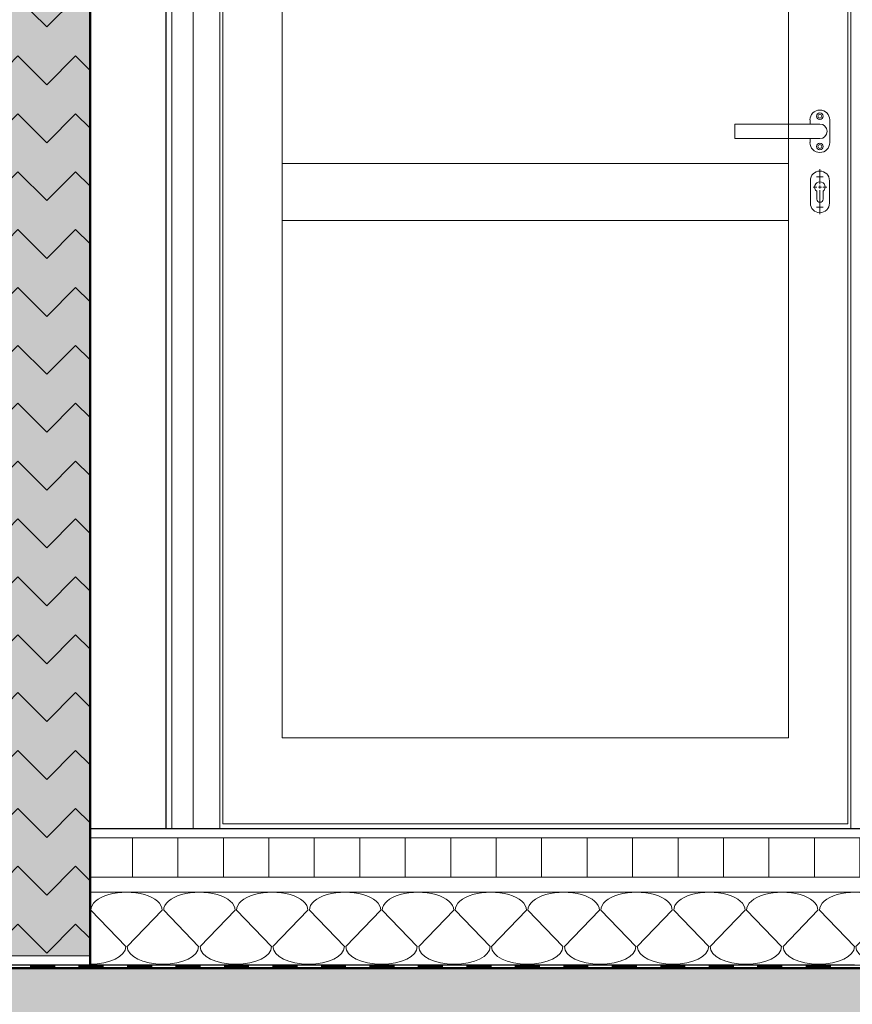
# Model space of a CAD drawing. Header units: metres. Extents: x 1316.5 to 1415.3, y -94.1 to -52.
# Tile 199 of 256: x 1370 to 1371.4, y -62.5 to -60.9. Entities that reach past the tile are written whole.
import ezdxf

# ---------------------------------------------------------------- set-up
doc = ezdxf.new("R2010")
doc.units = ezdxf.units.M
doc.header["$PDMODE"] = 65
doc.linetypes.add('AUSGEZOGEN', pattern=[0])
for name, color, linetype, lineweight in [('XR$11$Design', 4, 'AUSGEZOGEN', 13), ('XR$11$Fenster', 3, 'AUSGEZOGEN', 18), ('XR$11$Türen', 3, 'AUSGEZOGEN', 18), ('XR$11$Wand', 1, 'AUSGEZOGEN', 50), ('XR$12$Maßlinie 1_50', 7, 'AUSGEZOGEN', 25), ('XR$13$Design', 4, 'AUSGEZOGEN', 13), ('XR$13$Muster', 4, 'AUSGEZOGEN', 13), ('XR$13$Schraffur', 4, 'AUSGEZOGEN', 13), ('XR$13$Wand', 1, 'AUSGEZOGEN', 50), ('XR$14$STANDARD_1', 7, 'AUSGEZOGEN', 25)]:
    doc.layers.add(name, color=color, linetype=linetype, lineweight=lineweight)
doc.styles.add('ARIAL', font='arial.ttf')
doc.dimstyles.new('DIMSTYLE_54', dxfattribs={"dimtxt": 0.125, "dimasz": 0.15, "dimexe": 0, "dimexo": 0, "dimgap": 0.0625, "dimtad": 2, "dimrnd": 0.005, "dimzin": 4, "dimdsep": 46, "dimtxsty": 'ARIAL', "dimblk1": 'ALL_ML_KREIS', "dimblk2": 'ALL_ML_KREIS', "dimsah": 1, "dimcen": 0, "dimclrd": 3, "dimclre": 3, "dimclrt": 3, "dimadec": 0, "dimazin": 0, "dimtfac": 1, "dimtdec": 0, "dimtix": 1, "dimtmove": 2, "dimatfit": 3, "dimfxl": 0, "dimtzin": 0, "dimlwd": 0, "dimlwe": 25, "dimarcsym": 0})
doc.dimstyles.new('DIMSTYLE_55', dxfattribs={"dimtxt": 0.125, "dimasz": 0.15, "dimexe": 0, "dimexo": 0, "dimgap": 0.0625, "dimtad": 2, "dimdec": 1, "dimlfac": 100, "dimrnd": 0.5, "dimzin": 4, "dimdsep": 46, "dimtxsty": 'ARIAL', "dimblk1": 'ALL_ML_KREIS', "dimblk2": 'ALL_ML_KREIS', "dimsah": 1, "dimcen": 0, "dimclrd": 3, "dimclre": 3, "dimclrt": 3, "dimadec": 0, "dimazin": 0, "dimtfac": 1, "dimtdec": 0, "dimtix": 1, "dimtmove": 2, "dimatfit": 3, "dimfxl": 0, "dimtvp": 1.2, "dimtzin": 0, "dimlwd": 0, "dimlwe": 25, "dimarcsym": 0})
doc.dimstyles.new('DIMSTYLE_57', dxfattribs={"dimtxt": 0.125, "dimasz": 0.15, "dimexe": 0, "dimexo": 0, "dimgap": 0.0625, "dimtad": 2, "dimdec": 3, "dimrnd": 0.005, "dimzin": 4, "dimdsep": 46, "dimtxsty": 'ARIAL', "dimblk1": 'ALL_ML_KREIS', "dimblk2": 'ALL_ML_KREIS', "dimsah": 1, "dimcen": 0, "dimclrd": 3, "dimclre": 3, "dimclrt": 3, "dimadec": 0, "dimazin": 0, "dimtfac": 1, "dimtdec": 0, "dimtix": 1, "dimtmove": 2, "dimatfit": 3, "dimfxl": 0, "dimtzin": 0, "dimlwd": 0, "dimlwe": 25, "dimarcsym": 0})
doc.dimstyles.new('DIMSTYLE_59', dxfattribs={"dimtxt": 0.175, "dimasz": 0.15, "dimexe": 0, "dimexo": 0, "dimgap": 0.0875, "dimtad": 2, "dimrnd": 0.005, "dimzin": 4, "dimdsep": 46, "dimtxsty": 'ARIAL', "dimblk1": 'ALL_ML_KREIS', "dimblk2": 'ALL_ML_KREIS', "dimsah": 1, "dimcen": 0, "dimclrd": 3, "dimclre": 3, "dimclrt": 3, "dimadec": 0, "dimazin": 0, "dimtfac": 1, "dimtdec": 0, "dimtix": 1, "dimtmove": 2, "dimatfit": 3, "dimfxl": 0, "dimtzin": 0, "dimlwd": 0, "dimlwe": 25, "dimarcsym": 0})

# ---------------------------------------------------------------- blocks, each defined once
blk = doc.blocks.new('MUSTERELEMENT_74')
at = {"layer": 'XR$11$Design', "color": 4, "linetype": 'AUSGEZOGEN', "lineweight": 13, "transparency": 33554687}
for p, q in [((1369.9269, -62.4497), (1370.0069, -62.4497)), ((1370.0069, -62.4497), (1370.0869, -62.4497)), ((1370.0069, -62.4497), (1370.0069, -62.4547)), ((1370.0069, -62.4497), (1370.0069, -62.4547)), ((1370.0469, -62.4497), (1370.0469, -62.4547)), ((1370.0869, -62.4497), (1370.1668, -62.4497)), ((1370.0869, -62.4497), (1370.0869, -62.4547)), ((1370.0869, -62.4497), (1370.0869, -62.4547)), ((1370.1269, -62.4497), (1370.1269, -62.4547)), ((1370.1668, -62.4497), (1370.2468, -62.4497)), ((1370.1668, -62.4497), (1370.1668, -62.4547)), ((1370.1668, -62.4497), (1370.1668, -62.4547)), ((1370.2068, -62.4497), (1370.2068, -62.4547)), ((1370.2468, -62.4497), (1370.3268, -62.4497)), ((1370.2468, -62.4497), (1370.2468, -62.4547)), ((1370.2468, -62.4497), (1370.2468, -62.4547)), ((1370.2868, -62.4497), (1370.2868, -62.4547)), ((1370.3268, -62.4497), (1370.4068, -62.4497)), ((1370.3268, -62.4497), (1370.3268, -62.4547)), ((1370.3268, -62.4497), (1370.3268, -62.4547)), ((1370.3668, -62.4497), (1370.3668, -62.4547)), ((1370.4068, -62.4497), (1370.4867, -62.4497)), ((1370.4068, -62.4497), (1370.4068, -62.4547)), ((1370.4068, -62.4497), (1370.4068, -62.4547)), ((1370.4467, -62.4497), (1370.4467, -62.4547)), ((1370.4867, -62.4497), (1370.5667, -62.4497)), ((1370.4867, -62.4497), (1370.4867, -62.4547)), ((1370.4867, -62.4497), (1370.4867, -62.4547)), ((1370.5267, -62.4497), (1370.5267, -62.4547)), ((1370.5667, -62.4497), (1370.6467, -62.4497)), ((1370.5667, -62.4497), (1370.5667, -62.4547)), ((1370.5667, -62.4497), (1370.5667, -62.4547)), ((1370.6067, -62.4497), (1370.6067, -62.4547)), ((1370.6467, -62.4497), (1370.7266, -62.4497)), ((1370.6467, -62.4497), (1370.6467, -62.4547)), ((1370.6467, -62.4497), (1370.6467, -62.4547)), ((1370.6867, -62.4497), (1370.6867, -62.4547)), ((1370.7266, -62.4497), (1370.8066, -62.4497)), ((1370.7266, -62.4497), (1370.7266, -62.4547)), ((1370.7266, -62.4497), (1370.7266, -62.4547)), ((1370.7666, -62.4497), (1370.7666, -62.4547)), ((1370.8066, -62.4497), (1370.8866, -62.4497)), ((1370.8066, -62.4497), (1370.8066, -62.4547)), ((1370.8066, -62.4497), (1370.8066, -62.4547)), ((1370.8466, -62.4497), (1370.8466, -62.4547)), ((1370.8866, -62.4497), (1370.9666, -62.4497)), ((1370.8866, -62.4497), (1370.8866, -62.4547)), ((1370.8866, -62.4497), (1370.8866, -62.4547)), ((1370.9266, -62.4497), (1370.9266, -62.4547)), ((1370.9666, -62.4497), (1371.0465, -62.4497)), ((1370.9666, -62.4497), (1370.9666, -62.4547)), ((1370.9666, -62.4497), (1370.9666, -62.4547)), ((1371.0065, -62.4497), (1371.0065, -62.4547)), ((1371.0465, -62.4497), (1371.1265, -62.4497)), ((1371.0465, -62.4497), (1371.0465, -62.4547)), ((1371.0465, -62.4497), (1371.0465, -62.4547)), ((1371.0865, -62.4497), (1371.0865, -62.4547)), ((1371.1265, -62.4497), (1371.2065, -62.4497)), ((1371.1265, -62.4497), (1371.1265, -62.4547)), ((1371.1265, -62.4497), (1371.1265, -62.4547)), ((1371.1665, -62.4497), (1371.1665, -62.4547)), ((1371.2065, -62.4497), (1371.2864, -62.4497)), ((1371.2065, -62.4497), (1371.2065, -62.4547)), ((1371.2065, -62.4497), (1371.2065, -62.4547)), ((1371.2464, -62.4497), (1371.2464, -62.4547)), ((1371.2864, -62.4497), (1371.3664, -62.4497)), ((1371.2864, -62.4497), (1371.2864, -62.4547)), ((1371.2864, -62.4497), (1371.2864, -62.4547)), ((1371.3264, -62.4497), (1371.3264, -62.4547)), ((1369.9269, -62.4547), (1370.0069, -62.4547)), ((1370.0069, -62.4507), (1370.0469, -62.4507)), ((1370.0069, -62.4517), (1370.0469, -62.4517)), ((1370.0069, -62.4527), (1370.0469, -62.4527)), ((1370.0069, -62.4537), (1370.0469, -62.4537)), ((1370.0069, -62.4547), (1370.0869, -62.4547)), ((1370.0869, -62.4507), (1370.1269, -62.4507)), ((1370.0869, -62.4517), (1370.1269, -62.4517)), ((1370.0869, -62.4527), (1370.1269, -62.4527)), ((1370.0869, -62.4537), (1370.1269, -62.4537)), ((1370.0869, -62.4547), (1370.1668, -62.4547)), ((1370.1668, -62.4507), (1370.2068, -62.4507)), ((1370.1668, -62.4517), (1370.2068, -62.4517)), ((1370.1668, -62.4527), (1370.2068, -62.4527)), ((1370.1668, -62.4537), (1370.2068, -62.4537)), ((1370.1668, -62.4547), (1370.2468, -62.4547)), ((1370.2468, -62.4507), (1370.2868, -62.4507)), ((1370.2468, -62.4517), (1370.2868, -62.4517)), ((1370.2468, -62.4527), (1370.2868, -62.4527)), ((1370.2468, -62.4537), (1370.2868, -62.4537)), ((1370.2468, -62.4547), (1370.3268, -62.4547)), ((1370.3268, -62.4507), (1370.3668, -62.4507)), ((1370.3268, -62.4517), (1370.3668, -62.4517)), ((1370.3268, -62.4527), (1370.3668, -62.4527)), ((1370.3268, -62.4537), (1370.3668, -62.4537)), ((1370.3268, -62.4547), (1370.4068, -62.4547)), ((1370.4068, -62.4507), (1370.4467, -62.4507)), ((1370.4068, -62.4517), (1370.4467, -62.4517)), ((1370.4068, -62.4527), (1370.4467, -62.4527)), ((1370.4068, -62.4537), (1370.4467, -62.4537)), ((1370.4068, -62.4547), (1370.4867, -62.4547)), ((1370.4867, -62.4507), (1370.5267, -62.4507)), ((1370.4867, -62.4517), (1370.5267, -62.4517)), ((1370.4867, -62.4527), (1370.5267, -62.4527)), ((1370.4867, -62.4537), (1370.5267, -62.4537)), ((1370.4867, -62.4547), (1370.5667, -62.4547)), ((1370.5667, -62.4507), (1370.6067, -62.4507)), ((1370.5667, -62.4517), (1370.6067, -62.4517)), ((1370.5667, -62.4527), (1370.6067, -62.4527)), ((1370.5667, -62.4537), (1370.6067, -62.4537)), ((1370.5667, -62.4547), (1370.6467, -62.4547)), ((1370.6467, -62.4507), (1370.6867, -62.4507)), ((1370.6467, -62.4517), (1370.6867, -62.4517)), ((1370.6467, -62.4527), (1370.6867, -62.4527)), ((1370.6467, -62.4537), (1370.6867, -62.4537)), ((1370.6467, -62.4547), (1370.7266, -62.4547)), ((1370.7266, -62.4507), (1370.7666, -62.4507)), ((1370.7266, -62.4517), (1370.7666, -62.4517)), ((1370.7266, -62.4527), (1370.7666, -62.4527)), ((1370.7266, -62.4537), (1370.7666, -62.4537)), ((1370.7266, -62.4547), (1370.8066, -62.4547)), ((1370.8066, -62.4507), (1370.8466, -62.4507)), ((1370.8066, -62.4517), (1370.8466, -62.4517)), ((1370.8066, -62.4527), (1370.8466, -62.4527)), ((1370.8066, -62.4537), (1370.8466, -62.4537)), ((1370.8066, -62.4547), (1370.8866, -62.4547)), ((1370.8866, -62.4507), (1370.9266, -62.4507)), ((1370.8866, -62.4517), (1370.9266, -62.4517)), ((1370.8866, -62.4527), (1370.9266, -62.4527)), ((1370.8866, -62.4537), (1370.9266, -62.4537)), ((1370.8866, -62.4547), (1370.9666, -62.4547)), ((1370.9666, -62.4507), (1371.0065, -62.4507)), ((1370.9666, -62.4517), (1371.0065, -62.4517)), ((1370.9666, -62.4527), (1371.0065, -62.4527)), ((1370.9666, -62.4537), (1371.0065, -62.4537)), ((1370.9666, -62.4547), (1371.0465, -62.4547)), ((1371.0465, -62.4507), (1371.0865, -62.4507)), ((1371.0465, -62.4517), (1371.0865, -62.4517)), ((1371.0465, -62.4527), (1371.0865, -62.4527)), ((1371.0465, -62.4537), (1371.0865, -62.4537)), ((1371.0465, -62.4547), (1371.1265, -62.4547)), ((1371.1265, -62.4507), (1371.1665, -62.4507)), ((1371.1265, -62.4517), (1371.1665, -62.4517)), ((1371.1265, -62.4527), (1371.1665, -62.4527)), ((1371.1265, -62.4537), (1371.1665, -62.4537)), ((1371.1265, -62.4547), (1371.2065, -62.4547)), ((1371.2065, -62.4507), (1371.2464, -62.4507)), ((1371.2065, -62.4517), (1371.2464, -62.4517)), ((1371.2065, -62.4527), (1371.2464, -62.4527)), ((1371.2065, -62.4537), (1371.2464, -62.4537)), ((1371.2065, -62.4547), (1371.2864, -62.4547)), ((1371.2864, -62.4507), (1371.3264, -62.4507)), ((1371.2864, -62.4517), (1371.3264, -62.4517)), ((1371.2864, -62.4527), (1371.3264, -62.4527)), ((1371.2864, -62.4537), (1371.3264, -62.4537)), ((1371.2864, -62.4547), (1371.3664, -62.4547))]:
    blk.add_line(p, q, dxfattribs=at)
blk = doc.blocks.new('ALL_ML_KREIS')
at = {"color": 0, "linetype": 'ByBlock', "lineweight": -2}
for p, q in [((0, -0.5), (0, 0.5)), ((-1, 0), (0.5, 0))]:
    blk.add_line(p, q, dxfattribs=at)
blk.add_circle((0, 0), 0.15, dxfattribs=at)
blk = doc.blocks.new('*D765')
at = {"layer": 'DEFPOINTS', "color": 3, "linetype": 'AUSGEZOGEN', "lineweight": 25, "transparency": 33554687}
for p in [(1361.1501, -55.5733), (1388.4801, -60.4577), (1361.1501, -64.661)]:
    blk.add_point(p, dxfattribs=at)
at = {"layer": 'XR$12$Maßlinie 1_50', "color": 3, "linetype": 'AUSGEZOGEN', "lineweight": -2, "transparency": 33554687}
for p, q in [((1361.1501, -64.361), (1361.1501, -64.661)), ((1388.4801, -64.361), (1388.4801, -64.661)), ((1361.1501, -64.661), (1388.4801, -64.661))]:
    blk.add_line(p, q, dxfattribs=at)
at = {"layer": 'XR$12$Maßlinie 1_50', "color": 3, "linetype": 'AUSGEZOGEN', "lineweight": 25, "transparency": 33554687, "xscale": 0.15, "yscale": 0.15, "zscale": 0.15, "rotation": 180}
blk.add_blockref('ALL_ML_KREIS', (1361.1501, -64.661), dxfattribs=at)
at = {"layer": 'XR$12$Maßlinie 1_50', "color": 3, "linetype": 'AUSGEZOGEN', "lineweight": 25, "transparency": 33554687, "xscale": 0.15, "yscale": 0.15, "zscale": 0.15}
blk.add_blockref('ALL_ML_KREIS', (1388.4801, -64.661), dxfattribs=at)
at = {"layer": 'XR$12$Maßlinie 1_50', "color": 3, "linetype": 'AUSGEZOGEN', "lineweight": 25, "transparency": 33554687, "insert": (1374.8194, -64.5463), "char_height": 0.125, "width": 0.625, "attachment_point": 5, "style": 'ARIAL'}
blk.add_mtext('\\A1;{\\A1;{27.33\\H0.082500;\\S^ ;}}', dxfattribs=at)
blk = doc.blocks.new('*D776')
at = {"layer": 'DEFPOINTS', "color": 3, "linetype": 'AUSGEZOGEN', "lineweight": 25, "transparency": 33554687}
for p in [(1370.1051, -58.8647), (1369.8651, -58.9966), (1369.8651, -64.0607)]:
    blk.add_point(p, dxfattribs=at)
at = {"layer": 'XR$12$Maßlinie 1_50', "color": 3, "linetype": 'AUSGEZOGEN', "lineweight": -2, "transparency": 33554687}
for p, q in [((1369.8651, -63.7607), (1369.8651, -64.0607)), ((1370.1051, -63.7607), (1370.1051, -64.0607)), ((1369.8651, -64.0607), (1370.1051, -64.0607))]:
    blk.add_line(p, q, dxfattribs=at)
at = {"layer": 'XR$12$Maßlinie 1_50', "color": 3, "linetype": 'AUSGEZOGEN', "lineweight": 25, "transparency": 33554687, "xscale": 0.15, "yscale": 0.15, "zscale": 0.15, "rotation": 180}
blk.add_blockref('ALL_ML_KREIS', (1369.8651, -64.0607), dxfattribs=at)
at = {"layer": 'XR$12$Maßlinie 1_50', "color": 3, "linetype": 'AUSGEZOGEN', "lineweight": 25, "transparency": 33554687, "xscale": 0.15, "yscale": 0.15, "zscale": 0.15}
blk.add_blockref('ALL_ML_KREIS', (1370.1051, -64.0607), dxfattribs=at)
at = {"layer": 'XR$12$Maßlinie 1_50', "color": 3, "linetype": 'AUSGEZOGEN', "lineweight": 25, "transparency": 33554687, "insert": (1369.9797, -63.9482), "char_height": 0.125, "width": 0.5, "attachment_point": 5, "style": 'ARIAL'}
blk.add_mtext('\\A1;{\\A1;{24\\H0.082500;\\S^ ;}}', dxfattribs=at)
blk = doc.blocks.new('*D777')
at = {"layer": 'DEFPOINTS', "color": 3, "linetype": 'AUSGEZOGEN', "lineweight": 25, "transparency": 33554687}
for p in [(1370.1051, -58.8647), (1372.9901, -59.7307), (1370.1051, -64.0607)]:
    blk.add_point(p, dxfattribs=at)
at = {"layer": 'XR$12$Maßlinie 1_50', "color": 3, "linetype": 'AUSGEZOGEN', "lineweight": -2, "transparency": 33554687}
for p, q in [((1370.1051, -63.7607), (1370.1051, -64.0607)), ((1372.9901, -63.7607), (1372.9901, -64.0607)), ((1370.1051, -64.0607), (1372.9901, -64.0607))]:
    blk.add_line(p, q, dxfattribs=at)
at = {"layer": 'XR$12$Maßlinie 1_50', "color": 3, "linetype": 'AUSGEZOGEN', "lineweight": 25, "transparency": 33554687, "xscale": 0.15, "yscale": 0.15, "zscale": 0.15, "rotation": 180}
blk.add_blockref('ALL_ML_KREIS', (1370.1051, -64.0607), dxfattribs=at)
at = {"layer": 'XR$12$Maßlinie 1_50', "color": 3, "linetype": 'AUSGEZOGEN', "lineweight": 25, "transparency": 33554687, "xscale": 0.15, "yscale": 0.15, "zscale": 0.15}
blk.add_blockref('ALL_ML_KREIS', (1372.9901, -64.0607), dxfattribs=at)
at = {"layer": 'XR$12$Maßlinie 1_50', "color": 3, "linetype": 'AUSGEZOGEN', "lineweight": 25, "transparency": 33554687, "insert": (1371.5694, -63.9461), "char_height": 0.125, "width": 0.625, "attachment_point": 5, "style": 'ARIAL'}
blk.add_mtext('\\A1;{\\A1;{2.88\\H0.082500;\\S5^ ;}}', dxfattribs=at)
blk = doc.blocks.new('*D795')
at = {"layer": 'DEFPOINTS', "color": 3, "linetype": 'AUSGEZOGEN', "lineweight": 25, "transparency": 33554687}
for p in [(1388.4801, -59.7858), (1342.7701, -60.2158), (1342.7701, -65.2751)]:
    blk.add_point(p, dxfattribs=at)
at = {"layer": 'XR$12$Maßlinie 1_50', "color": 3, "linetype": 'AUSGEZOGEN', "lineweight": -2, "transparency": 33554687}
for p, q in [((1342.7701, -64.9751), (1342.7701, -65.2751)), ((1388.4801, -64.9751), (1388.4801, -65.2751)), ((1342.7701, -65.2751), (1388.4801, -65.2751))]:
    blk.add_line(p, q, dxfattribs=at)
at = {"layer": 'XR$12$Maßlinie 1_50', "color": 3, "linetype": 'AUSGEZOGEN', "lineweight": 25, "transparency": 33554687, "xscale": 0.15, "yscale": 0.15, "zscale": 0.15, "rotation": 180}
blk.add_blockref('ALL_ML_KREIS', (1342.7701, -65.2751), dxfattribs=at)
at = {"layer": 'XR$12$Maßlinie 1_50', "color": 3, "linetype": 'AUSGEZOGEN', "lineweight": 25, "transparency": 33554687, "xscale": 0.15, "yscale": 0.15, "zscale": 0.15}
blk.add_blockref('ALL_ML_KREIS', (1388.4801, -65.2751), dxfattribs=at)
at = {"layer": 'XR$12$Maßlinie 1_50', "color": 3, "linetype": 'AUSGEZOGEN', "lineweight": 25, "transparency": 33554687, "insert": (1365.6454, -65.1346), "char_height": 0.175, "width": 0.875, "attachment_point": 5, "style": 'ARIAL'}
blk.add_mtext('\\A1;{\\fArial|i0|b1;\\A1;{45.71\\H0.115500;\\S^ ;}}', dxfattribs=at)
blk = doc.blocks.new('MUSTERELEMENT_91')
at = {"layer": 'XR$13$Design', "color": 4, "linetype": 'AUSGEZOGEN', "lineweight": 13, "transparency": 33554687}
for p, q in [((1370.1063, -62.3594), (1370.164, -62.4194)), ((1370.1665, -62.4194), (1370.2242, -62.3594)), ((1370.2266, -62.3594), (1370.2843, -62.4194)), ((1370.2867, -62.4194), (1370.3444, -62.3594)), ((1370.3468, -62.3594), (1370.4045, -62.4194)), ((1370.4069, -62.4194), (1370.4646, -62.3594)), ((1370.467, -62.3594), (1370.5247, -62.4194)), ((1370.5271, -62.4194), (1370.5848, -62.3594)), ((1370.5872, -62.3594), (1370.6449, -62.4194)), ((1370.6473, -62.4194), (1370.705, -62.3594)), ((1370.7074, -62.3594), (1370.7651, -62.4194)), ((1370.7675, -62.4194), (1370.8252, -62.3594)), ((1370.8276, -62.3594), (1370.8853, -62.4194)), ((1370.8877, -62.4194), (1370.9454, -62.3594)), ((1370.9478, -62.3594), (1371.0055, -62.4194)), ((1371.0079, -62.4194), (1371.0656, -62.3594)), ((1371.068, -62.3594), (1371.1257, -62.4194)), ((1371.1281, -62.4194), (1371.1858, -62.3594)), ((1371.1882, -62.3594), (1371.2459, -62.4194)), ((1371.2483, -62.4194), (1371.306, -62.3594)), ((1371.3084, -62.3594), (1371.3661, -62.4194)), ((1371.3685, -62.4194), (1371.4262, -62.3594)), ((1371.4286, -62.3594), (1371.4863, -62.4194)), ((1371.4887, -62.4194), (1371.5464, -62.3594)), ((1371.5488, -62.3594), (1371.6065, -62.4194)), ((1371.609, -62.4194), (1371.6667, -62.3594)), ((1371.6691, -62.3594), (1371.7268, -62.4194)), ((1371.7292, -62.4194), (1371.7869, -62.3594)), ((1371.7893, -62.3594), (1371.847, -62.4194)), ((1371.8494, -62.4194), (1371.9071, -62.3594)), ((1371.9095, -62.3594), (1371.9672, -62.4194)), ((1371.9696, -62.4194), (1372.0273, -62.3594)), ((1372.0297, -62.3594), (1372.0874, -62.4194)), ((1372.0898, -62.4194), (1372.1475, -62.3594)), ((1372.1499, -62.3594), (1372.2076, -62.4194)), ((1372.21, -62.4194), (1372.2677, -62.3594)), ((1372.2701, -62.3594), (1372.3278, -62.4194)), ((1372.3302, -62.4194), (1372.3879, -62.3594)), ((1372.3903, -62.3594), (1372.448, -62.4194)), ((1372.4504, -62.4194), (1372.5081, -62.3594)), ((1372.5105, -62.3594), (1372.5682, -62.4194)), ((1372.5706, -62.4194), (1372.6283, -62.3594)), ((1372.6307, -62.3594), (1372.6884, -62.4194)), ((1372.6908, -62.4194), (1372.7485, -62.3594)), ((1372.7509, -62.3594), (1372.8086, -62.4194)), ((1372.811, -62.4194), (1372.8687, -62.3594)), ((1372.8711, -62.3594), (1372.9288, -62.4194)), ((1372.9312, -62.4194), (1372.9889, -62.3594))]:
    blk.add_line(p, q, dxfattribs=at)
for centre, start_param, end_param in [((1370.1653, -62.3594), 0, 3.141593), ((1370.2855, -62.3594), 0, 3.141593), ((1370.4057, -62.3594), 0, 3.141593), ((1370.5259, -62.3594), 0, 3.141593), ((1370.6461, -62.3594), 0, 3.141593), ((1370.7663, -62.3594), 0, 3.141593), ((1370.8865, -62.3594), 0, 3.141593), ((1371.0067, -62.3594), 0, 3.141593), ((1371.1269, -62.3594), 0, 3.141593), ((1371.2471, -62.3594), 0, 3.141593), ((1371.3673, -62.3594), 0, 3.141593), ((1371.4875, -62.3594), 0, 3.141593), ((1371.6078, -62.3594), 0, 3.141593), ((1371.728, -62.3594), 0, 3.141593), ((1371.8482, -62.3594), 0, 3.141593), ((1371.9684, -62.3594), 0, 3.141593), ((1372.0886, -62.3594), 0, 3.141593), ((1372.2088, -62.3594), 0, 3.141593), ((1372.329, -62.3594), 0, 3.141593), ((1372.4492, -62.3594), 0, 3.141593), ((1372.5694, -62.3594), 0, 3.141593), ((1372.6896, -62.3594), 0, 3.141593), ((1372.8098, -62.3594), 0, 3.141593), ((1372.93, -62.3594), 0, 3.141593), ((1370.1051, -62.4194), 4.712389, 6.283185), ((1370.2254, -62.4194), 3.141593, 4.712389), ((1370.2254, -62.4194), 4.712389, 6.283185), ((1370.3456, -62.4194), 3.141593, 4.712389), ((1370.3456, -62.4194), 4.712389, 6.283185), ((1370.4658, -62.4194), 3.141593, 4.712389), ((1370.4658, -62.4194), 4.712389, 6.283185), ((1370.586, -62.4194), 3.141593, 4.712389), ((1370.586, -62.4194), 4.712389, 6.283185), ((1370.7062, -62.4194), 3.141593, 4.712389), ((1370.7062, -62.4194), 4.712389, 6.283185), ((1370.8264, -62.4194), 3.141593, 4.712389), ((1370.8264, -62.4194), 4.712389, 6.283185), ((1370.9466, -62.4194), 3.141593, 4.712389), ((1370.9466, -62.4194), 4.712389, 6.283185), ((1371.0668, -62.4194), 3.141593, 4.712389), ((1371.0668, -62.4194), 4.712389, 6.283185), ((1371.187, -62.4194), 3.141593, 4.712389), ((1371.187, -62.4194), 4.712389, 6.283185), ((1371.3072, -62.4194), 3.141593, 4.712389), ((1371.3072, -62.4194), 4.712389, 6.283185), ((1371.4274, -62.4194), 3.141593, 4.712389), ((1371.4274, -62.4194), 4.712389, 6.283185), ((1371.5476, -62.4194), 3.141593, 4.712389), ((1371.5476, -62.4194), 4.712389, 6.283185), ((1371.6679, -62.4194), 3.141593, 4.712389), ((1371.6679, -62.4194), 4.712389, 6.283185), ((1371.7881, -62.4194), 3.141593, 4.712389), ((1371.7881, -62.4194), 4.712389, 6.283185), ((1371.9083, -62.4194), 3.141593, 4.712389), ((1371.9083, -62.4194), 4.712389, 6.283185), ((1372.0285, -62.4194), 3.141593, 4.712389), ((1372.0285, -62.4194), 4.712389, 6.283185), ((1372.1487, -62.4194), 3.141593, 4.712389), ((1372.1487, -62.4194), 4.712389, 6.283185), ((1372.2689, -62.4194), 3.141593, 4.712389), ((1372.2689, -62.4194), 4.712389, 6.283185), ((1372.3891, -62.4194), 3.141593, 4.712389), ((1372.3891, -62.4194), 4.712389, 6.283185), ((1372.5093, -62.4194), 3.141593, 4.712389), ((1372.5093, -62.4194), 4.712389, 6.283185), ((1372.6295, -62.4194), 3.141593, 4.712389), ((1372.6295, -62.4194), 4.712389, 6.283185), ((1372.7497, -62.4194), 3.141593, 4.712389), ((1372.7497, -62.4194), 4.712389, 6.283185), ((1372.8699, -62.4194), 3.141593, 4.712389), ((1372.8699, -62.4194), 4.712389, 6.283185), ((1372.9901, -62.4194), 3.141593, 4.712389)]:
    blk.add_ellipse(centre, major_axis=(0.0589, 0), ratio=0.499133, start_param=start_param, end_param=end_param, dxfattribs=at)

msp = doc.modelspace()

# ---------------------------------------------------------------- hatches: boundary and pattern name
at = {"layer": 'XR$13$Muster', "linetype": 'AUSGEZOGEN', "lineweight": 13, "transparency": 33554687}
h = msp.add_hatch(dxfattribs=at)
h.set_pattern_fill('MUSTER', color=4, scale=0.0675, angle=45, style=0, pattern_type=2)
h.set_pattern_definition([(45, (-1e-17, 0.19092), (-7e-18, 0.0954594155), [0.0675, -0.0675]), (135, (-1e-17, 0.19092), (-0.0954594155, 7e-18), [0.0675, -0.0675])])
h.paths.add_polyline_path([(1369.8651, -58.6851), (1369.8651, -62.4351), (1370.1051, -62.4351), (1370.1051, -58.6851)], flags=0)
h = msp.add_hatch(dxfattribs=at)
h.set_pattern_fill('MUSTER', color=3, scale=0.09, angle=315, style=0, pattern_type=2)
h.set_pattern_definition([(315, (0.25456, -6e-17), (0.1272792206, -3e-17), [0.09, -0.09]), (45, (0.25456, -6e-17), (3e-17, 0.1272792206), [0.09, -0.09])])
h.paths.add_polyline_path([(1387.9801, -63.1051), (1388.4801, -63.1051), (1388.4801, -62.4551), (1361.1501, -62.4551), (1361.1501, -63.2251), (1361.7401, -63.2251), (1361.7401, -62.7051), (1387.9801, -62.7051)], flags=0)
at = {"layer": 'XR$13$Schraffur', "linetype": 'AUSGEZOGEN', "lineweight": 13, "transparency": 33554687}
h = msp.add_hatch(dxfattribs=at)
h.set_pattern_fill('SCHRAFFUR_1', color=4, scale=0.05, style=0, pattern_type=2)
h.set_pattern_definition([(90, (0, 0), (-0.15, 9e-18), []), (90, (-0.075, 9e-18), (-0.15, 9e-18), [])])
h.paths.add_polyline_path([(1372.9901, -62.3051), (1372.9901, -62.2401), (1370.1051, -62.2401), (1370.1051, -62.3051)], flags=0)
at = {"layer": 'XR$14$STANDARD_1', "linetype": 'AUSGEZOGEN', "lineweight": 13, "true_color": 0xffdd96, "transparency": 33554687}
msp.add_hatch(color=41, dxfattribs=at).paths.add_polyline_path([(1370.1051, -58.6851), (1369.8651, -58.6851), (1369.8651, -62.4351), (1370.1051, -62.4351)])

# ---------------------------------------------------------------- linework, layer by layer
at = {"layer": 'XR$11$Design', "color": 3, "linetype": 'AUSGEZOGEN', "lineweight": 25, "transparency": 33554687}
for p, q in [((1370.2301, -59.4751), (1370.2301, -62.2251)), ((1370.1051, -62.2251), (1372.9901, -62.2251))]:
    msp.add_line(p, q, dxfattribs=at)
at = {"layer": 'XR$11$Design', "color": 3, "linetype": 'AUSGEZOGEN', "lineweight": 13, "transparency": 33554687}
for p, q in [((1370.1051, -62.2401), (1372.9901, -62.2401)), ((1370.1051, -62.3301), (1372.9901, -62.3301)), ((1361.1501, -62.4501), (1388.4801, -62.4501))]:
    msp.add_line(p, q, dxfattribs=at)
at = {"layer": 'XR$11$Fenster', "color": 3, "linetype": 'AUSGEZOGEN', "lineweight": 18, "transparency": 33554687}
for p, q in [((1370.2401, -59.4851), (1370.2401, -62.2251)), ((1370.2751, -62.2251), (1370.2751, -59.5201)), ((1370.3191, -62.2251), (1370.3191, -60.0541)), ((1371.3601, -62.2251), (1371.3601, -60.0541)), ((1370.2401, -62.2251), (1371.4391, -62.2251))]:
    msp.add_line(p, q, dxfattribs=at)
at = {"layer": 'XR$11$Fenster', "color": 3, "linetype": 'AUSGEZOGEN', "lineweight": 13, "transparency": 33554687}
for p, q in [((1370.3241, -62.2171), (1370.3241, -60.0591)), ((1371.3551, -60.0591), (1371.3551, -62.2171)), ((1370.4221, -61.1281), (1370.4221, -60.1571)), ((1371.2571, -60.1571), (1371.2571, -60.9821)), ((1371.2571, -60.9821), (1371.2571, -61.1281)), ((1370.4221, -61.2221), (1370.4221, -61.1281)), ((1370.4221, -61.1281), (1371.2571, -61.1281)), ((1371.2571, -61.1281), (1371.2571, -62.0751)), ((1370.4221, -61.2221), (1371.2571, -61.2221)), ((1370.4221, -62.0751), (1370.4221, -61.2221)), ((1371.2571, -62.0751), (1370.4221, -62.0751)), ((1370.3241, -62.2171), (1370.4221, -62.2171)), ((1371.3551, -62.2171), (1370.4221, -62.2171))]:
    msp.add_line(p, q, dxfattribs=at)
at = {"layer": 'XR$11$Fenster', "color": 35, "linetype": 'AUSGEZOGEN', "lineweight": 13, "transparency": 33554687}
for p, q in [((1371.3091, -61.0631), (1371.1691, -61.0631)), ((1371.1691, -61.0871), (1371.1691, -61.0631)), ((1371.2929, -61.0563), (1371.2929, -61.0631)), ((1371.3254, -61.0563), (1371.3254, -61.0938)), ((1371.3091, -61.0871), (1371.1691, -61.0871)), ((1371.2929, -61.0871), (1371.2929, -61.0938)), ((1371.3145, -61.15), (1371.3036, -61.15)), ((1371.3092, -61.162), (1371.3092, -61.1376)), ((1371.2934, -61.1565), (1371.2934, -61.1935)), ((1371.3042, -61.167), (1371.298, -61.167)), ((1371.3092, -61.167), (1371.3067, -61.167)), ((1371.3092, -61.167), (1371.3092, -61.1645)), ((1371.3092, -61.167), (1371.3117, -61.167)), ((1371.3092, -61.167), (1371.3092, -61.1695)), ((1371.3142, -61.167), (1371.3204, -61.167)), ((1371.3249, -61.1935), (1371.3249, -61.1565)), ((1371.304, -61.187), (1371.304, -61.174)), ((1371.3092, -61.172), (1371.3092, -61.2116)), ((1371.3144, -61.174), (1371.3144, -61.187)), ((1371.3145, -61.2), (1371.3036, -61.2))]:
    msp.add_line(p, q, dxfattribs=at)
for centre, radius in [((1371.3091, -61.0501), 0.0056), ((1371.3091, -61.0501), 0.00316), ((1371.3091, -61.1001), 0.0056), ((1371.3091, -61.1001), 0.00316)]:
    msp.add_circle(centre, radius, dxfattribs=at)
for centre, radius, start, end in [((1371.3091, -61.0563), 0.0163, 0, 180), ((1371.3091, -61.0751), 0.012, 270, 90), ((1371.3091, -61.0938), 0.0163, 180, 0), ((1371.3092, -61.1565), 0.0158, 0, 180), ((1371.3092, -61.167), 0.0087, 306.7054, 233.2946), ((1371.3092, -61.1935), 0.0158, 180, 0), ((1371.3092, -61.187), 0.0052, 180, 0)]:
    msp.add_arc(centre, radius, start, end, dxfattribs=at)
at = {"layer": 'XR$11$Türen', "color": 3, "linetype": 'AUSGEZOGEN', "lineweight": 13, "transparency": 33554687}
msp.add_line((1369.8651, -62.4351), (1370.1051, -62.4351), dxfattribs=at)
at = {"layer": 'XR$11$Wand', "color": 1, "linetype": 'AUSGEZOGEN', "lineweight": 50, "transparency": 33554687}
for p, q in [((1370.1051, -62.4551), (1370.1051, -58.6851)), ((1361.1501, -62.4551), (1388.4801, -62.4551))]:
    msp.add_line(p, q, dxfattribs=at)
at = {"layer": 'XR$13$Wand', "color": 4, "linetype": 'AUSGEZOGEN', "lineweight": 13, "transparency": 33554687}
msp.add_line((1370.1051, -62.3051), (1372.9901, -62.3051), dxfattribs=at)

# ---------------------------------------------------------------- block references
at = {"layer": 'XR$11$Design', "color": 4, "linetype": 'AUSGEZOGEN', "lineweight": 13, "transparency": 33554687}
msp.add_blockref('MUSTERELEMENT_74', (0, 0), dxfattribs=at)
at = {"layer": 'XR$13$Design', "color": 4, "linetype": 'AUSGEZOGEN', "lineweight": 13, "transparency": 33554687}
msp.add_blockref('MUSTERELEMENT_91', (0, 0), dxfattribs=at)

# ---------------------------------------------------------------- dimensions: what is measured, and where the dimension line sits
at = {"layer": 'XR$12$Maßlinie 1_50', "color": 3, "linetype": 'AUSGEZOGEN', "lineweight": 25, "transparency": 33554687}
for base, p1, p2, dimstyle, picture, middle in [((1388.4801, -64.661), (1361.1501, -64.361), (1388.4801, -64.361), 'DIMSTYLE_54', '*D765', (1374.8194, -64.5463)), ((1370.1051, -64.0607), (1369.8651, -63.7607), (1370.1051, -63.7607), 'DIMSTYLE_55', '*D776', (1369.9797, -63.9482)), ((1372.9901, -64.0607), (1370.1051, -63.7607), (1372.9901, -63.7607), 'DIMSTYLE_57', '*D777', (1371.5694, -63.9461)), ((1388.4801, -65.2751), (1342.7701, -64.9751), (1388.4801, -64.9751), 'DIMSTYLE_59', '*D795', (1365.6454, -65.1346))]:
    dim = msp.add_linear_dim(base=base, p1=p1, p2=p2, dimstyle=dimstyle, override={"dimpost": '<>', "dimclrd": 3, "dimclre": 3, "dimclrt": 3, "dimlwd": 0, "dimlwe": 25}, dxfattribs=at)
    dim.commit()
    dim.dimension.update_dxf_attribs({"geometry": picture, "text_midpoint": middle, "dimtype": 160})

doc.saveas('drawing.dxf')
